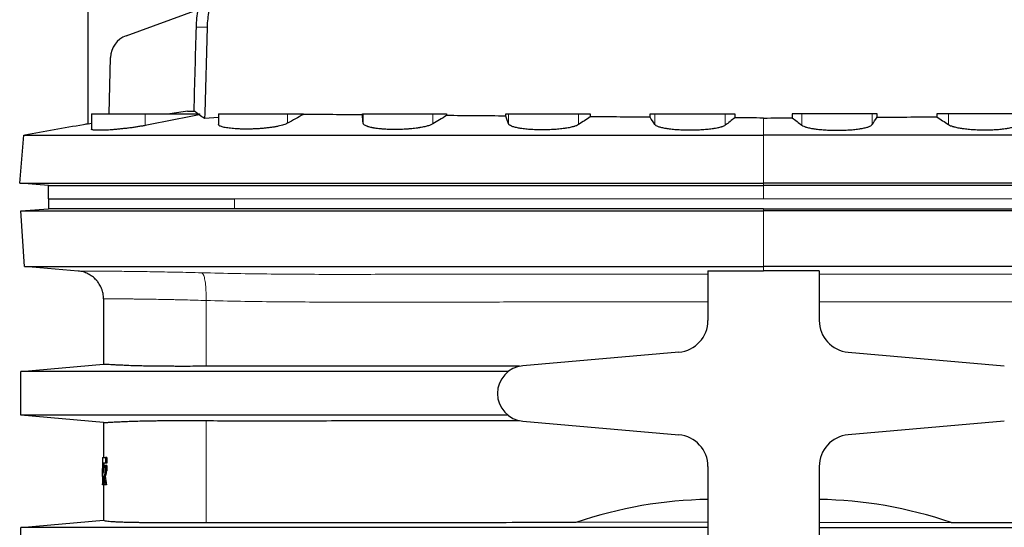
# Model space of a CAD drawing. Header units: millimetres. Extents: x 476 to 4188, y 453 to 4919.
# Tile 4 of 9: x 476 to 1715, y 3275 to 3914. Entities that reach past the tile are written whole.
import ezdxf

# ---------------------------------------------------------------- set-up
doc = ezdxf.new("R2010")
doc.units = ezdxf.units.MM

msp = doc.modelspace()

# ---------------------------------------------------------------- linework, layer by layer
at = {"color": 7, "linetype": 'Continuous', "lineweight": 25}
for p, q in [((562, 3782.1), (562, 3972.2)), ((609.8, 3893.4), (700.5, 3926.4)), ((588.2, 3795), (590, 3866)), ((566, 3795), (566, 3775.7)), ((566, 3795), (633.5, 3795)), ((633.5, 3795), (701.8, 3795)), ((701.8, 3795), (701.7, 3793.6)), ((726, 3795), (726, 3781.7)), ((726, 3795), (812.7, 3795)), ((812.7, 3795), (832.7, 3795)), ((832.7, 3795), (832.7, 3794)), ((907.1, 3793.7), (907.1, 3795)), ((907.1, 3795), (908, 3795)), ((908, 3795), (995.5, 3795)), ((995.5, 3795), (1013, 3795)), ((1013, 3795), (1012.9, 3792.8)), ((1087.5, 3792.2), (1087.5, 3795)), ((1087.5, 3795), (1091.1, 3795)), ((1091.1, 3795), (1179.2, 3795)), ((1179.2, 3795), (1193.9, 3795)), ((1193.9, 3795), (1193.9, 3791.3)), ((1269.1, 3790.7), (1269.1, 3795)), ((1269.1, 3795), (1275.3, 3795)), ((1275.3, 3795), (1363.8, 3795)), ((1363.8, 3795), (1375.9, 3795)), ((1375.9, 3795), (1375.8, 3790)), ((1448, 3795), (1448.1, 3790)), ((1460.1, 3795), (1448, 3795)), ((1548.6, 3795), (1460.1, 3795)), ((1554.8, 3795), (1548.6, 3795)), ((1554.8, 3790.7), (1554.8, 3795)), ((1630, 3795), (1630, 3791.3)), ((1644.7, 3795), (1630, 3795)), ((1732.8, 3795), (1644.7, 3795)), ((566, 3782.8), (562, 3782.1)), ((726, 3790.3), (708.5, 3789.2)), ((475.7, 3707.6), (481, 3768)), ((481, 3768), (482.2, 3768.2)), ((512, 3705), (475.7, 3707.6)), ((512, 3688), (512, 3705)), ((512, 3688), (512, 3675.5)), ((512, 3688), (746.2, 3688)), ((746.2, 3688), (746.3, 3688)), ((477, 3673), (512, 3675.5)), ((481.8, 3603), (477, 3673)), ((549.2, 3597.1), (481.8, 3603)), ((1342, 3597.5), (1342, 3534.9)), ((1482, 3597.5), (1482, 3534.9)), ((581.2, 3562.3), (581.2, 3479.7)), ((1305.4, 3495.1), (1108.9, 3477.9)), ((1518.5, 3495.1), (1715, 3477.9)), ((477, 3470.5), (581.2, 3479.7)), ((477, 3415.5), (477, 3470.5)), ((581.2, 3406.4), (477, 3415.5)), ((1108.9, 3408.2), (1305.4, 3391)), ((1715, 3408.2), (1518.5, 3391)), ((581.2, 3406.4), (581.2, 3362.3)), ((579.9, 3362.3), (583.7, 3362.3)), ((583.7, 3362.3), (583.7, 3355.2)), ((585.3, 3362.3), (583.7, 3362.3)), ((585.3, 3362.3), (585.3, 3355.2)), ((583.7, 3355.2), (580.3, 3355.2)), ((580.5, 3352.5), (581.5, 3352.5)), ((582.3, 3352.5), (581.5, 3352.5)), ((582.3, 3352.5), (583.7, 3352.5)), ((585.3, 3355.2), (583.7, 3355.2)), ((583.7, 3352.5), (583.7, 3345.6)), ((585.3, 3352.5), (583.7, 3352.5)), ((585.3, 3352.5), (585.3, 3345.6)), ((1342, 3351.1), (1342, 3242.5)), ((1482, 3351.1), (1482, 3242.5)), ((579.7, 3338.3), (579.7, 3328)), ((583.3, 3338.9), (581.8, 3338.9)), ((583.7, 3345.6), (583.3, 3345.6)), ((585.3, 3345.6), (583.7, 3345.6)), ((579.7, 3328), (579.7, 3328)), ((579.8, 3328), (579.7, 3328)), ((580.3, 3328), (579.8, 3328)), ((581.7, 3328), (580.3, 3328)), ((581.2, 3328), (581.2, 3283.7)), ((583.3, 3328), (581.7, 3328)), ((584.9, 3328), (583.3, 3328)), ((477, 3274.5), (581.2, 3283.7)), ((477, 3219.5), (477, 3274.5)), ((1342, 3281.1), (1175.9, 3280.5)), ((1482, 3281.1), (1648, 3280.5))]:
    msp.add_line(p, q, dxfattribs=at)
at = {"color": 8, "linetype": 'Continuous', "lineweight": 18}
for p, q in [((633.5, 3795), (633.5, 3780.3)), ((812.7, 3795), (812.7, 3783.2)), ((908, 3795), (908, 3783.2)), ((995.5, 3795), (995.5, 3782.3)), ((1091.1, 3795), (1091.1, 3782.3)), ((1179.2, 3795), (1179.2, 3781.5)), ((1275.3, 3795), (1275.3, 3781.4)), ((1363.8, 3795), (1363.8, 3780.7)), ((1460.1, 3795), (1460.1, 3780.7)), ((1548.6, 3795), (1548.6, 3781.4)), ((1644.7, 3795), (1644.7, 3781.5)), ((1412, 3789.7), (1412, 3768)), ((1412, 3768), (1412, 3707.6)), ((1412, 3707.6), (1412, 3705)), ((1412, 3705), (1412, 3688)), ((746.2, 3675.5), (746.2, 3688)), ((746.3, 3688), (746.3, 3688)), ((746.3, 3688), (1412, 3688)), ((1412, 3688), (2077.6, 3688)), ((1412, 3673), (1412, 3675.5)), ((1412, 3603), (1412, 3673)), ((1412, 3597.4), (1412, 3603)), ((710.3, 3477.2), (710.3, 3560)), ((710.3, 3280.1), (710.3, 3408.8))]:
    msp.add_line(p, q, dxfattribs=at)
at = {"color": 7, "linetype": 'Continuous', "lineweight": 25, "flags": 128}
msp.add_lwpolyline([(711.6, 3904.3), (708.7, 3795.7), (708.5, 3789.2)], dxfattribs=at)
at = {"color": 8, "linetype": 'Continuous', "lineweight": 18, "flags": 128}
msp.add_lwpolyline([(710.3, 3560), (710.3, 3562.6), (710.3, 3565.2), (710.3, 3567.8), (710.2, 3570.3), (710.1, 3572.8), (710, 3575.2), (709.8, 3577.5), (709.6, 3579.7), (709.4, 3581.8), (709.1, 3583.8), (708.8, 3585.7), (708.4, 3587.4), (708.1, 3588.9), (707.7, 3590.3), (707.3, 3591.5), (706.8, 3592.6), (706.4, 3593.5), (705.9, 3594.1), (705.4, 3594.6), (704.9, 3594.9)], dxfattribs=at)
at = {"color": 7, "linetype": 'Continuous', "lineweight": 25}
for centre, radius, start, end in [((620, 3865.2), 30, 110, 178.5), ((1302, 3534.9), 40, 275, 0), ((1522, 3534.9), 40, 180, 265), ((1112, 3443), 35, 95, 265), ((1302, 3351.1), 40, 0, 85), ((1522, 3351.1), 40, 95, 180)]:
    msp.add_arc(centre, radius, start, end, dxfattribs=at)
for centre, major_axis, ratio, start_param, end_param in [((741.2, 3338.3), (0, 396.8), 0.407143, 1.51028, 1.570796), ((741.2, 3319.2), (0, 396.8), 0.407143, 1.480004, 1.548599), ((741.2, 3312), (0, 396.8), 0.407143, 1.468533, 1.530259), ((741.2, 3293.1), (0, 396.8), 0.407143, 1.420604, 1.443272), ((741.2, 3319.2), (0, 393.1), 0.407143, 1.479151, 1.486155), ((741.2, 3293.1), (0, 396.8), 0.407143, 1.458286, 1.482613), ((741.2, 3361.7), (0, 214.4), 0.753554, 1.683307, 1.728522), ((741.2, 3373.5), (0, 214.4), 0.753554, 1.733044, 1.78463), ((741.2, 3373.5), (0, 212.4), 0.753554, 1.734578, 1.786666), ((1412, -22526.8), (-65.3, 25836.4), 0.140496, 0.001303, 0.047097), ((1412, -22526.8), (65.3, 25836.4), 0.140496, 6.236088, 6.281883)]:
    msp.add_ellipse(centre, major_axis=major_axis, ratio=ratio, start_param=start_param, end_param=end_param, dxfattribs=at)
for points, knots in [([(719.2, 3945), (718.1, 3941.7), (717, 3938.4), (715.2, 3931.7), (714.5, 3928.4), (712.5, 3918.1), (711.8, 3911.2), (711.6, 3904.3)], [0, 0, 0, 0, 0.25, 0.25, 0.5, 0.5, 1, 1, 1, 1]), ([(698.1, 3904.3), (698.2, 3908), (698.4, 3911.7), (699.2, 3919.1), (699.8, 3922.8), (700.5, 3926.4)], [0, 0, 0, 0, 0.5, 0.5, 1, 1, 1, 1]), ([(687, 3798.2), (688, 3798.2), (689.1, 3798.2), (692.2, 3798.2), (694.2, 3798.2), (696.3, 3798.2)], [0.13035598, 0.13035598, 0.13035598, 0.13035598, 0.13619866, 0.13619866, 0.14709113, 0.14709113, 0.14709113, 0.14709113]), ([(832.7, 3794), (829.3, 3792.3), (826, 3790.5), (819.3, 3786.8), (816, 3785), (812.7, 3783.2)], [0, 0, 0, 0, 0.5, 0.5, 1, 1, 1, 1]), ([(907.1, 3793.7), (894.7, 3793.8), (882.2, 3793.9), (866.7, 3794), (863.6, 3794.1), (857.4, 3794.1), (854.3, 3794.1), (845.1, 3794.1), (838.9, 3794.1), (832.7, 3794)], [0, 0, 0, 0, 0.5, 0.5, 0.625, 0.625, 0.75, 0.75, 1, 1, 1, 1]), ([(1087.5, 3792.2), (1075.1, 3792.3), (1062.7, 3792.4), (1037.8, 3792.6), (1025.3, 3792.7), (1012.9, 3792.8)], [0, 0, 0, 0, 0.5, 0.5, 1, 1, 1, 1]), ([(561.9, 3782.3), (560, 3782), (545.7, 3779.5), (519.1, 3774.8), (494.5, 3770.4), (482.2, 3768.2)], [0, 0, 0, 0, 0.073981, 0.536669, 1, 1, 1, 1]), ([(633.5, 3780.3), (632, 3780), (629, 3779.5), (624.2, 3778.7), (619.2, 3777.9), (614.1, 3777.2), (609, 3776.6), (603.9, 3776.1), (598.9, 3775.6), (594.1, 3775.1), (589.5, 3774.8), (585.2, 3774.5), (581.2, 3774.4), (577.6, 3774.3), (574.4, 3774.3), (571.7, 3774.3), (569.5, 3774.5), (567.8, 3774.7), (566.6, 3775), (566, 3775.4), (566, 3775.6), (566, 3775.7)], [0, 0, 0, 0, 0.054372, 0.108915, 0.163285, 0.21768, 0.27225, 0.326642, 0.380565, 0.434663, 0.488583, 0.541913, 0.595416, 0.648745, 0.701694, 0.754813, 0.807762, 0.860618, 0.913643, 0.966501, 1, 1, 1, 1]), ([(812.7, 3783.2), (812, 3782.9), (810.6, 3782.2), (807.9, 3781.2), (804.7, 3780.2), (801.1, 3779.4), (797.1, 3778.6), (792.7, 3777.9), (788.1, 3777.3), (783.2, 3776.8), (778.3, 3776.4), (773.2, 3776.1), (768.2, 3775.9), (763.2, 3775.8), (758.3, 3775.8), (753.6, 3775.9), (749.1, 3776.1), (744.9, 3776.4), (741, 3776.8), (737.4, 3777.2), (734.3, 3777.7), (731.6, 3778.3), (729.4, 3779), (727.7, 3779.7), (726.6, 3780.4), (726, 3781.1), (726, 3781.6), (726, 3781.7)], [0, 0, 0, 0, 0.041599, 0.083328, 0.124925, 0.166552, 0.208314, 0.249937, 0.290972, 0.332142, 0.373173, 0.413408, 0.453774, 0.494008, 0.533872, 0.573864, 0.613729, 0.653638, 0.693674, 0.733586, 0.773808, 0.814158, 0.854383, 0.895074, 0.935893, 0.976586, 1, 1, 1, 1]), ([(995.5, 3782.3), (994.7, 3781.8), (993.6, 3781.3), (991.7, 3780.6), (991, 3780.3), (989.6, 3779.9), (988.8, 3779.6), (986.4, 3779), (984.6, 3778.6), (981.6, 3778), (980.6, 3777.8), (979, 3777.6), (978.5, 3777.5), (977.4, 3777.3), (976.8, 3777.2), (974, 3776.8), (971.7, 3776.5), (968, 3776.2), (966.8, 3776.1), (964.9, 3775.9), (964.2, 3775.9), (962.9, 3775.8), (962.3, 3775.7), (959, 3775.5), (956.4, 3775.4), (952.5, 3775.3), (951.2, 3775.3), (949.2, 3775.3), (948.5, 3775.3), (947.2, 3775.3), (946.5, 3775.3), (943.3, 3775.3), (940.7, 3775.4), (937, 3775.5), (935.8, 3775.6), (934, 3775.7), (933.4, 3775.8), (932.2, 3775.9), (931.6, 3775.9), (928.7, 3776.2), (926.5, 3776.4), (923.5, 3776.8), (922.5, 3777), (921.1, 3777.2), (920.6, 3777.3), (919.7, 3777.5), (919.3, 3777.6), (917.2, 3778), (915.6, 3778.4), (914, 3778.9), (913.6, 3779), (913, 3779.2), (912.7, 3779.4), (911.9, 3779.7), (911.4, 3779.9), (910, 3780.6), (909.3, 3781.1), (908.7, 3781.7), (908.5, 3781.9), (908.3, 3782.1), (908.3, 3782.3), (908.1, 3782.6), (908, 3782.9), (908, 3783.2)], [0, 0, 0, 0, 0.0625, 0.0625, 0.09375, 0.09375, 0.125, 0.125, 0.1875, 0.1875, 0.21875, 0.21875, 0.234375, 0.234375, 0.25, 0.25, 0.3125, 0.3125, 0.34375, 0.34375, 0.359375, 0.359375, 0.375, 0.375, 0.4375, 0.4375, 0.46875, 0.46875, 0.484375, 0.484375, 0.5, 0.5, 0.5625, 0.5625, 0.59375, 0.59375, 0.609375, 0.609375, 0.625, 0.625, 0.6875, 0.6875, 0.71875, 0.71875, 0.734375, 0.734375, 0.75, 0.75, 0.8125, 0.8125, 0.828125, 0.828125, 0.84375, 0.84375, 0.875, 0.875, 0.9375, 0.9375, 0.953125, 0.953125, 0.96875, 0.96875, 1, 1, 1, 1]), ([(1179.2, 3781.5), (1178.5, 3781), (1177.6, 3780.5), (1175.9, 3779.9), (1175.2, 3779.6), (1174.2, 3779.3), (1173.9, 3779.2), (1173.2, 3779), (1172.8, 3778.9), (1170.9, 3778.4), (1169.2, 3778), (1166.4, 3777.4), (1165.4, 3777.3), (1163.9, 3777), (1163.4, 3776.9), (1162.3, 3776.8), (1161.8, 3776.7), (1159.1, 3776.3), (1156.8, 3776), (1153.2, 3775.7), (1152, 3775.6), (1150.1, 3775.4), (1149.5, 3775.4), (1148.2, 3775.3), (1147.6, 3775.3), (1144.4, 3775.1), (1141.8, 3775), (1137.8, 3774.9), (1136.5, 3774.8), (1133.9, 3774.8), (1132.5, 3774.8), (1128.6, 3774.9), (1126, 3774.9), (1122.2, 3775.1), (1121, 3775.1), (1119.1, 3775.2), (1118.5, 3775.3), (1117.3, 3775.4), (1116.7, 3775.4), (1113.7, 3775.7), (1111.5, 3775.9), (1108.3, 3776.3), (1107.3, 3776.4), (1105.8, 3776.7), (1105.3, 3776.7), (1104.4, 3776.9), (1103.9, 3777), (1101.7, 3777.4), (1100, 3777.8), (1097.8, 3778.4), (1097.2, 3778.6), (1095.9, 3779), (1095.3, 3779.2), (1093.7, 3779.9), (1092.9, 3780.4), (1092.1, 3781), (1092, 3781.1), (1091.7, 3781.3), (1091.6, 3781.5), (1091.3, 3781.8), (1091.2, 3782.1), (1091.1, 3782.3)], [0, 0, 0, 0, 0.0625, 0.0625, 0.09375, 0.09375, 0.109375, 0.109375, 0.125, 0.125, 0.1875, 0.1875, 0.21875, 0.21875, 0.234375, 0.234375, 0.25, 0.25, 0.3125, 0.3125, 0.34375, 0.34375, 0.359375, 0.359375, 0.375, 0.375, 0.4375, 0.4375, 0.46875, 0.46875, 0.5, 0.5, 0.5625, 0.5625, 0.59375, 0.59375, 0.609375, 0.609375, 0.625, 0.625, 0.6875, 0.6875, 0.71875, 0.71875, 0.734375, 0.734375, 0.75, 0.75, 0.8125, 0.8125, 0.84375, 0.84375, 0.875, 0.875, 0.9375, 0.9375, 0.953125, 0.953125, 0.96875, 0.96875, 1, 1, 1, 1]), ([(1269.1, 3790.7), (1256.6, 3790.8), (1244, 3790.9), (1218.9, 3791.1), (1206.4, 3791.2), (1193.9, 3791.3)], [0, 0, 0, 0, 0.5, 0.5, 1, 1, 1, 1]), ([(1363.8, 3780.7), (1363.2, 3780.2), (1362.4, 3779.8), (1360.9, 3779.1), (1360.3, 3778.9), (1359.4, 3778.6), (1359.1, 3778.5), (1358.4, 3778.3), (1358.1, 3778.2), (1356.3, 3777.7), (1354.7, 3777.3), (1352.1, 3776.8), (1351.1, 3776.7), (1349.7, 3776.4), (1349.2, 3776.3), (1348.2, 3776.2), (1347.7, 3776.1), (1345, 3775.8), (1342.8, 3775.5), (1339.3, 3775.2), (1338.1, 3775.1), (1336.3, 3774.9), (1335.7, 3774.9), (1334.5, 3774.8), (1333.8, 3774.8), (1330.7, 3774.6), (1328.1, 3774.5), (1324.2, 3774.4), (1322.9, 3774.4), (1320.2, 3774.3), (1318.9, 3774.3), (1314.9, 3774.4), (1312.3, 3774.4), (1308.5, 3774.6), (1307.2, 3774.6), (1305.3, 3774.7), (1304.7, 3774.8), (1303.5, 3774.9), (1302.9, 3774.9), (1299.8, 3775.1), (1297.5, 3775.3), (1294.2, 3775.7), (1293.2, 3775.9), (1291.6, 3776.1), (1291.1, 3776.2), (1290.1, 3776.3), (1289.6, 3776.4), (1287.2, 3776.8), (1285.5, 3777.1), (1283.2, 3777.7), (1282.4, 3777.9), (1281, 3778.3), (1280.4, 3778.5), (1278.6, 3779.1), (1277.7, 3779.6), (1276.7, 3780.1), (1276.5, 3780.3), (1276.2, 3780.5), (1276.1, 3780.6), (1275.7, 3781), (1275.4, 3781.2), (1275.3, 3781.4)], [0, 0, 0, 0, 0.0625, 0.0625, 0.09375, 0.09375, 0.109375, 0.109375, 0.125, 0.125, 0.1875, 0.1875, 0.21875, 0.21875, 0.234375, 0.234375, 0.25, 0.25, 0.3125, 0.3125, 0.34375, 0.34375, 0.359375, 0.359375, 0.375, 0.375, 0.4375, 0.4375, 0.46875, 0.46875, 0.5, 0.5, 0.5625, 0.5625, 0.59375, 0.59375, 0.609375, 0.609375, 0.625, 0.625, 0.6875, 0.6875, 0.71875, 0.71875, 0.734375, 0.734375, 0.75, 0.75, 0.8125, 0.8125, 0.84375, 0.84375, 0.875, 0.875, 0.9375, 0.9375, 0.953125, 0.953125, 0.96875, 0.96875, 1, 1, 1, 1]), ([(1460.1, 3780.7), (1460.7, 3780.2), (1461.5, 3779.8), (1463, 3779.1), (1463.6, 3778.9), (1464.5, 3778.6), (1464.8, 3778.5), (1465.5, 3778.3), (1465.8, 3778.2), (1467.6, 3777.7), (1469.2, 3777.3), (1471.8, 3776.8), (1472.8, 3776.7), (1474.2, 3776.4), (1474.7, 3776.3), (1475.7, 3776.2), (1476.2, 3776.1), (1478.9, 3775.8), (1481.1, 3775.5), (1484.6, 3775.2), (1485.8, 3775.1), (1487.6, 3774.9), (1488.2, 3774.9), (1489.5, 3774.8), (1490.1, 3774.8), (1493.2, 3774.6), (1495.8, 3774.5), (1499.7, 3774.4), (1501, 3774.4), (1503.7, 3774.3), (1505, 3774.3), (1509, 3774.4), (1511.6, 3774.4), (1515.4, 3774.6), (1516.7, 3774.6), (1518.6, 3774.7), (1519.2, 3774.8), (1520.4, 3774.9), (1521, 3774.9), (1524.1, 3775.1), (1526.4, 3775.3), (1529.7, 3775.7), (1530.7, 3775.9), (1532.3, 3776.1), (1532.8, 3776.2), (1533.8, 3776.3), (1534.3, 3776.4), (1536.7, 3776.8), (1538.4, 3777.1), (1540.7, 3777.7), (1541.5, 3777.9), (1542.9, 3778.3), (1543.5, 3778.5), (1545.3, 3779.1), (1546.2, 3779.6), (1547.2, 3780.1), (1547.4, 3780.3), (1547.7, 3780.5), (1547.8, 3780.6), (1548.2, 3781), (1548.5, 3781.2), (1548.6, 3781.4)], [0, 0, 0, 0, 0.0625, 0.0625, 0.09375, 0.09375, 0.109375, 0.109375, 0.125, 0.125, 0.1875, 0.1875, 0.21875, 0.21875, 0.234375, 0.234375, 0.25, 0.25, 0.3125, 0.3125, 0.34375, 0.34375, 0.359375, 0.359375, 0.375, 0.375, 0.4375, 0.4375, 0.46875, 0.46875, 0.5, 0.5, 0.5625, 0.5625, 0.59375, 0.59375, 0.609375, 0.609375, 0.625, 0.625, 0.6875, 0.6875, 0.71875, 0.71875, 0.734375, 0.734375, 0.75, 0.75, 0.8125, 0.8125, 0.84375, 0.84375, 0.875, 0.875, 0.9375, 0.9375, 0.953125, 0.953125, 0.96875, 0.96875, 1, 1, 1, 1]), ([(1554.8, 3790.7), (1567.3, 3790.8), (1579.9, 3790.9), (1605, 3791.1), (1617.5, 3791.2), (1630, 3791.3)], [0, 0, 0, 0, 0.5, 0.5, 1, 1, 1, 1]), ([(1644.7, 3781.5), (1645.4, 3781), (1646.3, 3780.5), (1648, 3779.9), (1648.7, 3779.6), (1649.7, 3779.3), (1650, 3779.2), (1650.7, 3779), (1651.1, 3778.9), (1653, 3778.4), (1654.7, 3778), (1657.5, 3777.4), (1658.5, 3777.3), (1660, 3777), (1660.5, 3776.9), (1661.6, 3776.8), (1662.1, 3776.7), (1664.9, 3776.3), (1667.1, 3776), (1670.7, 3775.7), (1671.9, 3775.6), (1673.8, 3775.4), (1674.4, 3775.4), (1675.7, 3775.3), (1676.3, 3775.3), (1679.5, 3775.1), (1682.1, 3775), (1686.1, 3774.9), (1687.4, 3774.8), (1690, 3774.8), (1691.4, 3774.8), (1695.3, 3774.9), (1697.9, 3774.9), (1701.7, 3775.1), (1702.9, 3775.1), (1704.8, 3775.2), (1705.4, 3775.3), (1706.6, 3775.4), (1707.2, 3775.4), (1710.2, 3775.7), (1712.4, 3775.9), (1715.6, 3776.3), (1716.6, 3776.4), (1718.1, 3776.7), (1718.6, 3776.7), (1719.5, 3776.9), (1720, 3777), (1722.3, 3777.4), (1723.9, 3777.8), (1726.1, 3778.4), (1726.7, 3778.6), (1728, 3779), (1728.6, 3779.2), (1730.2, 3779.9), (1731, 3780.4), (1731.8, 3781), (1731.9, 3781.1), (1732.2, 3781.3), (1732.3, 3781.5), (1732.6, 3781.8), (1732.8, 3782.1), (1732.8, 3782.3)], [0, 0, 0, 0, 0.0625, 0.0625, 0.09375, 0.09375, 0.109375, 0.109375, 0.125, 0.125, 0.1875, 0.1875, 0.21875, 0.21875, 0.234375, 0.234375, 0.25, 0.25, 0.3125, 0.3125, 0.34375, 0.34375, 0.359375, 0.359375, 0.375, 0.375, 0.4375, 0.4375, 0.46875, 0.46875, 0.5, 0.5, 0.5625, 0.5625, 0.59375, 0.59375, 0.609375, 0.609375, 0.625, 0.625, 0.6875, 0.6875, 0.71875, 0.71875, 0.734375, 0.734375, 0.75, 0.75, 0.8125, 0.8125, 0.84375, 0.84375, 0.875, 0.875, 0.9375, 0.9375, 0.953125, 0.953125, 0.96875, 0.96875, 1, 1, 1, 1]), ([(481, 3768), (481, 3768), (486.6, 3768), (503.8, 3768), (525, 3768), (547.6, 3768), (581.5, 3768), (617.8, 3768), (656.8, 3768), (693.9, 3768), (724.4, 3768), (733.9, 3768), (743.5, 3768), (965, 3768), (1188.2, 3768), (1412, 3768)], [0, 0, 0, 0, 0.062391, 0.136199, 0.136199, 0.187173, 0.249564, 0.266993, 0.311955, 0.374345, 0.374345, 0.396844, 0.400489, 0.400489, 1, 1, 1, 1]), ([(2342.9, 3768), (2342.9, 3768), (2337.3, 3768), (2320.1, 3768), (2298.9, 3768), (2276.3, 3768), (2242.4, 3768), (2206.1, 3768), (2167.1, 3768), (2130, 3768), (2099.6, 3768), (2090, 3768), (2080.4, 3768), (1858.9, 3768), (1635.7, 3768), (1412, 3768)], [0, 0, 0, 0, 0.062391, 0.136199, 0.136199, 0.187173, 0.249564, 0.266993, 0.311955, 0.374345, 0.374345, 0.396844, 0.400489, 0.400489, 1, 1, 1, 1]), ([(475.7, 3707.6), (475.7, 3707.6), (481.3, 3707.6), (498.5, 3707.6), (519.6, 3707.6), (542.2, 3707.6), (576.1, 3707.6), (612.5, 3707.6), (651.6, 3707.6), (688.8, 3707.6), (719.3, 3707.6), (728.8, 3707.6), (738.5, 3707.6), (961.6, 3707.6), (1186.6, 3707.6), (1412, 3707.6)], [0, 0, 0, 0, 0.062391, 0.136199, 0.136199, 0.187173, 0.249564, 0.266993, 0.311955, 0.374345, 0.374345, 0.396844, 0.400489, 0.400489, 1, 1, 1, 1]), ([(2348.2, 3707.6), (2348.2, 3707.6), (2342.6, 3707.6), (2325.4, 3707.6), (2304.3, 3707.6), (2281.7, 3707.6), (2247.8, 3707.6), (2211.5, 3707.6), (2172.3, 3707.6), (2135.1, 3707.6), (2104.6, 3707.6), (2095.1, 3707.6), (2085.4, 3707.6), (1862.3, 3707.6), (1637.3, 3707.6), (1412, 3707.6)], [0, 0, 0, 0, 0.062391, 0.136199, 0.136199, 0.187173, 0.249564, 0.266993, 0.311955, 0.374345, 0.374345, 0.396844, 0.400489, 0.400489, 1, 1, 1, 1]), ([(512, 3705), (512, 3705), (517.7, 3705), (535, 3705), (556.4, 3705), (579.2, 3705), (613.2, 3705), (649.2, 3705), (687.9, 3705), (724.4, 3705), (754.2, 3705), (763.4, 3705), (772.6, 3705), (984.6, 3705), (1198.1, 3705), (1412, 3705)], [0, 0, 0, 0, 0.062391, 0.136199, 0.136199, 0.187173, 0.249564, 0.266993, 0.311955, 0.374345, 0.374345, 0.396844, 0.400489, 0.400489, 1, 1, 1, 1]), ([(2312, 3705), (2311.9, 3705), (2306.2, 3705), (2288.9, 3705), (2267.5, 3705), (2244.7, 3705), (2210.7, 3705), (2174.7, 3705), (2136, 3705), (2099.5, 3705), (2069.7, 3705), (2060.5, 3705), (2051.3, 3705), (1839.3, 3705), (1625.9, 3705), (1412, 3705)], [0, 0, 0, 0, 0.062391, 0.136199, 0.136199, 0.187173, 0.249564, 0.266993, 0.311955, 0.374345, 0.374345, 0.396844, 0.400489, 0.400489, 1, 1, 1, 1]), ([(477, 3673), (477, 3673), (482.7, 3673), (500.5, 3673), (524.3, 3673), (547.3, 3673), (580.9, 3673), (613.5, 3673), (652.6, 3673), (689.9, 3673), (720.7, 3673), (729.9, 3673), (739.2, 3673), (961.7, 3673), (1186.6, 3673), (1412, 3673)], [0, 0, 0, 0, 0.062378, 0.139379, 0.139379, 0.199771, 0.249512, 0.266361, 0.31189, 0.374268, 0.374268, 0.39756, 0.399541, 0.399541, 1, 1, 1, 1]), ([(746.2, 3675.5), (738, 3675.5), (729.9, 3675.5), (714, 3675.5), (706.2, 3675.5), (690.7, 3675.5), (683.1, 3675.5), (671.9, 3675.5), (668.2, 3675.5), (662.7, 3675.5), (660.8, 3675.5), (657.2, 3675.5), (655.4, 3675.5), (646.4, 3675.5), (639.5, 3675.5), (626, 3675.5), (619.5, 3675.5), (606.9, 3675.5), (600.8, 3675.5), (593.5, 3675.5), (592.1, 3675.5), (589.2, 3675.5), (587.8, 3675.5), (583.6, 3675.5), (580.8, 3675.5), (572.9, 3675.5), (567.9, 3675.5), (558.5, 3675.5), (554.1, 3675.5), (545.9, 3675.5), (542, 3675.5), (537.7, 3675.5), (536.8, 3675.5), (535.1, 3675.5), (534.3, 3675.5), (531.9, 3675.5), (530.4, 3675.5), (526.2, 3675.5), (523.8, 3675.5), (519.5, 3675.5), (517.7, 3675.5), (514.9, 3675.5), (513.8, 3675.5), (512.9, 3675.5), (512.7, 3675.5), (512.4, 3675.5), (512.3, 3675.5), (512, 3675.5), (512, 3675.5), (512, 3675.5)], [0, 0, 0, 0, 0.0625, 0.0625, 0.125, 0.125, 0.1875, 0.1875, 0.21875, 0.21875, 0.234375, 0.234375, 0.25, 0.25, 0.3125, 0.3125, 0.375, 0.375, 0.4375, 0.4375, 0.453125, 0.453125, 0.46875, 0.46875, 0.5, 0.5, 0.5625, 0.5625, 0.625, 0.625, 0.6875, 0.6875, 0.703125, 0.703125, 0.71875, 0.71875, 0.75, 0.75, 0.8125, 0.8125, 0.875, 0.875, 0.9375, 0.9375, 0.953125, 0.953125, 0.96875, 0.96875, 1, 1, 1, 1]), ([(1412, 3675.5), (1384.1, 3675.5), (1356.2, 3675.5), (1300.4, 3675.5), (1272.5, 3675.5), (1188.9, 3675.5), (1133.3, 3675.5), (1050, 3675.5), (1022.3, 3675.5), (980.7, 3675.5), (966.8, 3675.5), (939.2, 3675.5), (925.3, 3675.5), (856.2, 3675.5), (801.1, 3675.5), (746.2, 3675.5)], [0, 0, 0, 0, 0.125, 0.125, 0.25, 0.25, 0.5, 0.5, 0.625, 0.625, 0.6875, 0.6875, 0.75, 0.75, 1, 1, 1, 1]), ([(1412, 3675.5), (1439.9, 3675.5), (1467.8, 3675.5), (1523.5, 3675.5), (1551.4, 3675.5), (1635, 3675.5), (1690.6, 3675.5), (1773.9, 3675.5), (1801.6, 3675.5), (1843.2, 3675.5), (1857.1, 3675.5), (1884.8, 3675.5), (1898.6, 3675.5), (1967.7, 3675.5), (2022.8, 3675.5), (2077.7, 3675.5)], [0, 0, 0, 0, 0.125, 0.125, 0.25, 0.25, 0.5, 0.5, 0.625, 0.625, 0.6875, 0.6875, 0.75, 0.75, 1, 1, 1, 1]), ([(2347, 3673), (2347, 3673), (2341.2, 3673), (2323.4, 3673), (2299.6, 3673), (2276.6, 3673), (2243, 3673), (2210.4, 3673), (2171.3, 3673), (2134, 3673), (2103.2, 3673), (2094, 3673), (2084.7, 3673), (1862.2, 3673), (1637.3, 3673), (1412, 3673)], [0, 0, 0, 0, 0.062378, 0.139379, 0.139379, 0.199771, 0.249512, 0.266361, 0.31189, 0.374268, 0.374268, 0.39756, 0.399541, 0.399541, 1, 1, 1, 1]), ([(481.8, 3603), (482, 3603), (488, 3603), (506, 3603), (529.9, 3603), (552.9, 3603), (586.4, 3603), (619, 3603), (657.9, 3603), (695.1, 3603), (725.8, 3603), (734.9, 3603), (744.2, 3603), (965.1, 3603), (1188.3, 3603), (1412, 3603)], [0, 0, 0, 0, 0.062378, 0.139379, 0.139379, 0.199771, 0.249512, 0.266361, 0.31189, 0.374268, 0.374268, 0.39756, 0.399541, 0.399541, 1, 1, 1, 1]), ([(581.2, 3562.3), (581.2, 3564.5), (581, 3566.6), (580.4, 3569.8), (580.1, 3570.8), (579.7, 3572.4), (579.5, 3572.9), (579.2, 3573.9), (579, 3574.5), (578, 3577), (577, 3578.9), (575.3, 3581.7), (574.7, 3582.5), (573.7, 3583.8), (573.4, 3584.3), (572.7, 3585.1), (572.3, 3585.5), (570.5, 3587.5), (568.9, 3589), (566.3, 3590.9), (565.4, 3591.5), (563.6, 3592.7), (562.6, 3593.2), (559.7, 3594.6), (557.7, 3595.4), (554.6, 3596.3), (553.5, 3596.5), (551.4, 3596.9), (550.3, 3597), (549.2, 3597.1)], [0, 0, 0, 0, 0.125, 0.125, 0.1875, 0.1875, 0.21875, 0.21875, 0.25, 0.25, 0.375, 0.375, 0.4375, 0.4375, 0.46875, 0.46875, 0.5, 0.5, 0.625, 0.625, 0.6875, 0.6875, 0.75, 0.75, 0.875, 0.875, 0.9375, 0.9375, 1, 1, 1, 1]), ([(2342.1, 3603), (2341.9, 3603), (2335.9, 3603), (2317.9, 3603), (2294, 3603), (2271, 3603), (2237.5, 3603), (2204.9, 3603), (2166, 3603), (2128.8, 3603), (2098.1, 3603), (2089, 3603), (2079.7, 3603), (1858.8, 3603), (1635.6, 3603), (1412, 3603)], [0, 0, 0, 0, 0.062378, 0.139379, 0.139379, 0.199771, 0.249512, 0.266361, 0.31189, 0.374268, 0.374268, 0.39756, 0.399541, 0.399541, 1, 1, 1, 1]), ([(1090.3, 3470.5), (945.1, 3470.5), (800.8, 3470.5), (640.9, 3470.5), (607.9, 3470.5), (563.8, 3470.5), (529.5, 3470.5), (512.5, 3470.5), (495.5, 3470.5), (481.5, 3470.5), (477, 3470.5), (477, 3470.5)], [0.30028, 0.30028, 0.30028, 0.30028, 0.7080419, 0.7080419, 0.7567016, 0.8053613, 0.8540209, 0.8903128, 0.8903128, 0.9513403, 1, 1, 1, 1]), ([(710.3, 3477.2), (705.7, 3477.2), (701.3, 3477.2), (692.4, 3477.2), (688.1, 3477.1), (679.6, 3477.1), (675.4, 3477.1), (669.2, 3477.2), (667.1, 3477.2), (664.1, 3477.2), (663.1, 3477.2), (661.1, 3477.2), (660.1, 3477.2), (655.1, 3477.2), (651.3, 3477.3), (643.8, 3477.4), (640.2, 3477.4), (633.3, 3477.5), (630, 3477.6), (625.2, 3477.7), (623.6, 3477.7), (621.3, 3477.8), (620.5, 3477.8), (619, 3477.9), (618.3, 3477.9), (614.6, 3478), (611.8, 3478.1), (608, 3478.3), (606.7, 3478.4), (604.3, 3478.5), (603.1, 3478.6), (599.7, 3478.7), (597.6, 3478.8), (594.8, 3479), (593.9, 3479), (592.1, 3479.1), (591.3, 3479.1), (588.9, 3479.3), (587.6, 3479.3), (585.3, 3479.4), (584.3, 3479.5), (582.7, 3479.6), (582.1, 3479.6), (581.4, 3479.6), (581.2, 3479.6), (581.2, 3479.7)], [0, 0, 0, 0, 0.0625, 0.0625, 0.125, 0.125, 0.1875, 0.1875, 0.21875, 0.21875, 0.234375, 0.234375, 0.25, 0.25, 0.3125, 0.3125, 0.375, 0.375, 0.4375, 0.4375, 0.46875, 0.46875, 0.484375, 0.484375, 0.5, 0.5, 0.5625, 0.5625, 0.59375, 0.59375, 0.625, 0.625, 0.6875, 0.6875, 0.71875, 0.71875, 0.75, 0.75, 0.8125, 0.8125, 0.875, 0.875, 0.9375, 0.9375, 1, 1, 1, 1]), ([(1104.7, 3477.2), (1095.2, 3477.2), (1073.4, 3477.2), (1039.5, 3477.3), (1002.8, 3477.3), (966.1, 3477.3), (929.5, 3477.3), (892.8, 3477.3), (856.2, 3477.3), (819.6, 3477.3), (783.1, 3477.4), (746.7, 3477.4), (722.4, 3477.3), (710.3, 3477.2)], [0, 0, 0, 0, 0.071876, 0.164428, 0.257066, 0.349706, 0.442344, 0.535242, 0.628143, 0.721041, 0.814027, 0.907015, 1, 1, 1, 1]), ([(1090.3, 3415.5), (945.1, 3415.5), (800.8, 3415.5), (640.9, 3415.5), (607.9, 3415.5), (563.8, 3415.5), (529.5, 3415.5), (512.5, 3415.5), (495.5, 3415.5), (481.5, 3415.5), (477, 3415.5), (477, 3415.5)], [0.30028, 0.30028, 0.30028, 0.30028, 0.7080419, 0.7080419, 0.7567016, 0.8053613, 0.8540209, 0.8903128, 0.8903128, 0.9513403, 1, 1, 1, 1]), ([(581.2, 3406.4), (581.2, 3406.4), (581.4, 3406.4), (582.1, 3406.5), (582.7, 3406.5), (584.3, 3406.6), (585.3, 3406.6), (587, 3406.7), (587.7, 3406.8), (588.7, 3406.8), (589, 3406.8), (589.8, 3406.9), (590.2, 3406.9), (592.1, 3407), (593.9, 3407.1), (597.7, 3407.2), (599.8, 3407.3), (603.1, 3407.5), (604.3, 3407.6), (606.7, 3407.7), (608, 3407.8), (610.6, 3407.9), (611.9, 3407.9), (614, 3408), (614.7, 3408.1), (616.2, 3408.1), (616.9, 3408.1), (620.6, 3408.2), (623.6, 3408.3), (630, 3408.5), (633.4, 3408.5), (640.3, 3408.7), (643.9, 3408.7), (649.5, 3408.8), (651.4, 3408.8), (655.2, 3408.8), (657.2, 3408.8), (663.2, 3408.9), (667.2, 3408.9), (675.4, 3408.9), (679.6, 3408.9), (688.1, 3408.9), (692.5, 3408.9), (701.3, 3408.9), (705.7, 3408.9), (710.3, 3408.8)], [0, 0, 0, 0, 0.0625, 0.0625, 0.125, 0.125, 0.1875, 0.1875, 0.21875, 0.21875, 0.234375, 0.234375, 0.25, 0.25, 0.3125, 0.3125, 0.375, 0.375, 0.40625, 0.40625, 0.4375, 0.4375, 0.46875, 0.46875, 0.484375, 0.484375, 0.5, 0.5, 0.5625, 0.5625, 0.625, 0.625, 0.6875, 0.6875, 0.71875, 0.71875, 0.75, 0.75, 0.8125, 0.8125, 0.875, 0.875, 0.9375, 0.9375, 1, 1, 1, 1]), ([(710.3, 3408.8), (722.9, 3408.8), (748.1, 3408.6), (786, 3408.6), (823.9, 3408.7), (866.2, 3408.8), (912.9, 3408.8), (963.9, 3408.8), (1013.6, 3408.8), (1060.6, 3408.8), (1090.6, 3408.8), (1104.8, 3408.9)], [0, 0, 0, 0, 0.096599, 0.193204, 0.28981, 0.38641, 0.515444, 0.644484, 0.773518, 0.892418, 1, 1, 1, 1]), ([(581, 3343.6), (581, 3343.6), (581.1, 3343.7), (581.2, 3343.8), (581.3, 3343.9), (581.3, 3344.1), (581.4, 3344.2), (581.5, 3344.6), (581.6, 3344.8), (581.7, 3345.5), (581.8, 3345.9), (581.9, 3346.7), (582, 3347.1), (582.1, 3347.8), (582.1, 3348.1), (582.1, 3348.6), (582.2, 3348.8), (582.2, 3349.6), (582.3, 3350.2), (582.3, 3351), (582.3, 3351.3), (582.3, 3351.9), (582.3, 3352.2), (582.3, 3352.5)], [0, 0, 0, 0, 0.125, 0.125, 0.1875, 0.1875, 0.25, 0.25, 0.375, 0.375, 0.5, 0.5, 0.625, 0.625, 0.6875, 0.6875, 0.75, 0.75, 0.875, 0.875, 0.9375, 0.9375, 1, 1, 1, 1]), ([(583.3, 3345.6), (583.2, 3344.8), (583.1, 3344), (582.9, 3342.9), (582.9, 3342.5), (582.8, 3341.8), (582.7, 3341.5), (582.6, 3341), (582.5, 3340.7), (582.4, 3340.2), (582.3, 3340), (582.1, 3339.4), (581.9, 3339.1), (581.8, 3338.9)], [0, 0, 0, 0, 0.25, 0.25, 0.375, 0.375, 0.5, 0.5, 0.625, 0.625, 0.75, 0.75, 1, 1, 1, 1]), ([(584.8, 3345.6), (584.7, 3344.8), (584.6, 3344), (584.5, 3342.9), (584.4, 3342.5), (584.3, 3341.8), (584.2, 3341.5), (584.1, 3341), (584, 3340.7), (583.9, 3340.2), (583.8, 3340), (583.6, 3339.4), (583.4, 3339.1), (583.3, 3338.9)], [0, 0, 0, 0, 0.25, 0.25, 0.375, 0.375, 0.5, 0.5, 0.625, 0.625, 0.75, 0.75, 1, 1, 1, 1]), ([(1342, 3274.5), (1112.1, 3274.5), (883.1, 3274.5), (640.9, 3274.5), (607.9, 3274.5), (563.8, 3274.5), (526.4, 3274.5), (498.2, 3274.5), (481, 3274.5), (477, 3274.5), (477, 3274.5)], [0.0652338, 0.0652338, 0.0652338, 0.0652338, 0.7080419, 0.7080419, 0.7567016, 0.8053613, 0.8540209, 0.9026806, 0.9513403, 1, 1, 1, 1]), ([(710.3, 3280.1), (705.7, 3280.1), (701.3, 3280), (692.4, 3280), (688.1, 3280), (679.6, 3280), (675.4, 3280), (669.2, 3280), (667.1, 3280), (664.1, 3280.1), (663.1, 3280.1), (661.1, 3280.1), (660.1, 3280.1), (655.1, 3280.1), (651.3, 3280.1), (643.8, 3280.2), (640.2, 3280.2), (633.3, 3280.3), (630, 3280.3), (625.2, 3280.4), (623.6, 3280.4), (621.3, 3280.5), (620.5, 3280.5), (619, 3280.5), (618.3, 3280.5), (614.6, 3280.6), (611.8, 3280.7), (606.6, 3280.8), (604.2, 3280.9), (599.7, 3281.1), (597.6, 3281.2), (594.8, 3281.3), (593.8, 3281.4), (592.1, 3281.5), (591.3, 3281.5), (588.9, 3281.7), (587.6, 3281.8), (585.3, 3282.1), (584.3, 3282.2), (582.7, 3282.6), (582.1, 3282.8), (581.4, 3283.2), (581.2, 3283.4), (581.2, 3283.7)], [0, 0, 0, 0, 0.0625, 0.0625, 0.125, 0.125, 0.1875, 0.1875, 0.21875, 0.21875, 0.234375, 0.234375, 0.25, 0.25, 0.3125, 0.3125, 0.375, 0.375, 0.4375, 0.4375, 0.46875, 0.46875, 0.484375, 0.484375, 0.5, 0.5, 0.5625, 0.5625, 0.625, 0.625, 0.6875, 0.6875, 0.71875, 0.71875, 0.75, 0.75, 0.8125, 0.8125, 0.875, 0.875, 0.9375, 0.9375, 1, 1, 1, 1]), ([(1175.9, 3280.5), (1136.8, 3280.4), (1097.8, 3280.4), (1039.3, 3280.3), (1019.9, 3280.3), (981, 3280.2), (942.1, 3280.2), (903.3, 3280.2), (864.6, 3280.2), (845.2, 3280.2), (806.6, 3280.2), (787.3, 3280.1), (758.4, 3280.1), (748.7, 3280.1), (734.3, 3280.1), (729.5, 3280.2), (719.9, 3280.1), (715.1, 3280.1), (710.3, 3280.1)], [0, 0, 0, 0, 0.25, 0.25, 0.375, 0.375, 0.5, 0.625, 0.625, 0.75, 0.75, 0.875, 0.875, 0.9375, 0.9375, 0.96875, 0.96875, 1, 1, 1, 1]), ([(1482, 3274.5), (1711.8, 3274.5), (1940.8, 3274.5), (2183, 3274.5), (2216, 3274.5), (2260.1, 3274.5), (2297.5, 3274.5), (2325.7, 3274.5), (2342.9, 3274.5), (2347, 3274.5), (2347, 3274.5)], [0.0652338, 0.0652338, 0.0652338, 0.0652338, 0.7080419, 0.7080419, 0.7567016, 0.8053613, 0.8540209, 0.9026806, 0.9513403, 1, 1, 1, 1]), ([(1648, 3280.5), (1687.1, 3280.4), (1726.1, 3280.4), (1784.6, 3280.3), (1804, 3280.3), (1842.9, 3280.2), (1881.8, 3280.2), (1920.6, 3280.2), (1959.3, 3280.2), (1978.7, 3280.2), (2017.3, 3280.2), (2036.6, 3280.1), (2065.5, 3280.1), (2075.2, 3280.1), (2089.6, 3280.1), (2094.4, 3280.2), (2104, 3280.1), (2108.8, 3280.1), (2113.6, 3280.1)], [0, 0, 0, 0, 0.25, 0.25, 0.375, 0.375, 0.5, 0.625, 0.625, 0.75, 0.75, 0.875, 0.875, 0.9375, 0.9375, 0.96875, 0.96875, 1, 1, 1, 1])]:
    msp.add_open_spline(points, degree=3, knots=knots, dxfattribs=at)
for points in [[(695.2, 3798.2), (696.1, 3833.6), (697.1, 3868.9), (698.1, 3904.3)], [(701.7, 3793.6), (679, 3789.1), (656.2, 3784.7), (633.5, 3780.3)], [(687, 3798.2), (679.6, 3797.2), (672.1, 3796.1), (664.7, 3795)], [(699.9, 3795), (698.5, 3796.1), (697.4, 3797.1), (696.3, 3798.2)], [(708.5, 3789.2), (706, 3790.7), (703.7, 3792.2), (701.7, 3793.6)], [(908, 3783.2), (907.7, 3786.6), (907.4, 3790.1), (907.1, 3793.7)], [(1012.9, 3792.8), (1007.1, 3789.3), (1001.3, 3785.8), (995.5, 3782.3)], [(1091.1, 3782.3), (1089.9, 3785.6), (1088.7, 3788.9), (1087.5, 3792.2)], [(1193.9, 3791.3), (1189, 3788), (1184.1, 3784.8), (1179.2, 3781.5)], [(1275.3, 3781.4), (1273.2, 3784.5), (1271.2, 3787.6), (1269.1, 3790.7)], [(1375.8, 3790), (1371.8, 3786.9), (1367.8, 3783.8), (1363.8, 3780.7)], [(1412, 3789.7), (1399.9, 3789.8), (1387.9, 3789.9), (1375.8, 3790)], [(1412, 3789.7), (1424, 3789.8), (1436, 3789.9), (1448.1, 3790)], [(1448.1, 3790), (1452.1, 3786.9), (1456.1, 3783.8), (1460.1, 3780.7)], [(1548.6, 3781.4), (1550.7, 3784.5), (1552.7, 3787.6), (1554.8, 3790.7)], [(1630, 3791.3), (1634.9, 3788), (1639.8, 3784.8), (1644.7, 3781.5)], [(1342, 3597.5), (1365.3, 3597.4), (1388.6, 3597.4), (1412, 3597.4)], [(1482, 3597.5), (1458.6, 3597.4), (1435.3, 3597.4), (1412, 3597.4)]]:
    msp.add_open_spline(points, degree=3, dxfattribs=at)
at = {"color": 8, "linetype": 'Continuous', "lineweight": 18}
for points, knots in [([(698.1, 3904.3), (700, 3904.3), (702.6, 3904.3), (707.5, 3904.3), (709.5, 3904.3), (711.6, 3904.3)], [0.097419, 0.097419, 0.097419, 0.097419, 0.14172828, 0.14172828, 0.1668561, 0.1668561, 0.1668561, 0.1668561]), ([(549.2, 3597.1), (549.2, 3597.1), (549.3, 3597.1), (549.5, 3597.1), (549.7, 3597.1), (550.4, 3597.1), (551.1, 3597.1), (553, 3597.1), (554.2, 3597.1), (557, 3597.1), (558.6, 3597.1), (561.5, 3597.1), (562.5, 3597.1), (564.6, 3597.1), (565.7, 3597), (569.1, 3597), (571.7, 3597), (577.1, 3597), (580, 3596.9), (586.3, 3596.9), (589.6, 3596.9), (594, 3596.8), (594.9, 3596.8), (596.8, 3596.8), (597.7, 3596.8), (600.5, 3596.8), (602.3, 3596.8), (608.1, 3596.7), (612.2, 3596.7), (620.5, 3596.6), (624.8, 3596.5), (633.8, 3596.4), (638.4, 3596.3), (644.4, 3596.2), (645.6, 3596.2), (648, 3596.2), (649.3, 3596.1), (652.9, 3596.1), (655.4, 3596), (662.9, 3595.9), (667.9, 3595.8), (678.2, 3595.6), (683.4, 3595.4), (694, 3595.2), (699.4, 3595.1), (704.9, 3594.9)], [0, 0, 0, 0, 0.03125, 0.03125, 0.0625, 0.0625, 0.125, 0.125, 0.1875, 0.1875, 0.25, 0.25, 0.28125, 0.28125, 0.3125, 0.3125, 0.375, 0.375, 0.4375, 0.4375, 0.5, 0.5, 0.515625, 0.515625, 0.53125, 0.53125, 0.5625, 0.5625, 0.625, 0.625, 0.6875, 0.6875, 0.75, 0.75, 0.765625, 0.765625, 0.78125, 0.78125, 0.8125, 0.8125, 0.875, 0.875, 0.9375, 0.9375, 1, 1, 1, 1]), ([(704.9, 3594.9), (719.4, 3594.6), (748.4, 3593.9), (792, 3593.3), (835.7, 3593), (879.4, 3592.9), (923.3, 3593), (967.3, 3593), (1011.4, 3593), (1054.8, 3593), (1097.7, 3593), (1139.9, 3593), (1182.1, 3593.1), (1224.4, 3593.1), (1266.7, 3593.1), (1305.9, 3593.1), (1331, 3593.1), (1342, 3593.1)], [0, 0, 0, 0, 0.068984, 0.137975, 0.206968, 0.275956, 0.345104, 0.414257, 0.48341, 0.552558, 0.61855, 0.684546, 0.750542, 0.816534, 0.882667, 0.948805, 1, 1, 1, 1]), ([(2119, 3594.9), (2104.5, 3594.6), (2075.5, 3593.9), (2031.9, 3593.3), (1988.2, 3593), (1944.5, 3592.9), (1900.6, 3593), (1856.6, 3593), (1812.5, 3593), (1769.1, 3593), (1726.3, 3593), (1684.1, 3593), (1641.8, 3593.1), (1599.5, 3593.1), (1557.2, 3593.1), (1518, 3593.1), (1492.9, 3593.1), (1482, 3593.1)], [0, 0, 0, 0, 0.068984, 0.137975, 0.206968, 0.275956, 0.345104, 0.414257, 0.48341, 0.552558, 0.61855, 0.684546, 0.750542, 0.816534, 0.882667, 0.948805, 1, 1, 1, 1]), ([(710.3, 3560), (705.7, 3560.2), (701.3, 3560.3), (692.5, 3560.6), (688.1, 3560.7), (679.6, 3560.9), (675.4, 3561), (669.2, 3561.1), (667.2, 3561.2), (664.1, 3561.2), (663.1, 3561.3), (661.1, 3561.3), (660.1, 3561.3), (655.1, 3561.4), (651.3, 3561.5), (643.9, 3561.6), (640.3, 3561.7), (633.3, 3561.8), (630, 3561.8), (625.2, 3561.9), (623.6, 3561.9), (621.3, 3561.9), (620.5, 3561.9), (619, 3561.9), (618.3, 3562), (614.6, 3562), (611.8, 3562), (606.7, 3562.1), (604.2, 3562.1), (599.7, 3562.1), (597.6, 3562.1), (594.8, 3562.2), (593.9, 3562.2), (592.1, 3562.2), (591.3, 3562.2), (588.9, 3562.2), (587.6, 3562.2), (585.3, 3562.3), (584.3, 3562.3), (582.7, 3562.3), (582.1, 3562.3), (581.4, 3562.3), (581.2, 3562.3), (581.2, 3562.3)], [0, 0, 0, 0, 0.0625, 0.0625, 0.125, 0.125, 0.1875, 0.1875, 0.21875, 0.21875, 0.234375, 0.234375, 0.25, 0.25, 0.3125, 0.3125, 0.375, 0.375, 0.4375, 0.4375, 0.46875, 0.46875, 0.484375, 0.484375, 0.5, 0.5, 0.5625, 0.5625, 0.625, 0.625, 0.6875, 0.6875, 0.71875, 0.71875, 0.75, 0.75, 0.8125, 0.8125, 0.875, 0.875, 0.9375, 0.9375, 1, 1, 1, 1]), ([(1342, 3558.3), (1331.3, 3558.3), (1306.7, 3558.3), (1268.2, 3558.2), (1226.2, 3558.2), (1184.3, 3558.2), (1142.4, 3558.2), (1100.5, 3558.2), (1058, 3558.1), (1014.9, 3558.1), (971.2, 3558.1), (927.6, 3558.1), (884, 3558.1), (840.4, 3558.1), (797, 3558.4), (753.6, 3559), (724.7, 3559.7), (710.3, 3560)], [0, 0, 0, 0, 0.050112, 0.116047, 0.181977, 0.248049, 0.314125, 0.380201, 0.446273, 0.515402, 0.584536, 0.653669, 0.722798, 0.792096, 0.8614, 0.930704, 1, 1, 1, 1]), ([(1482, 3558.3), (1492.6, 3558.3), (1517.2, 3558.3), (1555.7, 3558.2), (1597.7, 3558.2), (1639.6, 3558.2), (1681.5, 3558.2), (1723.4, 3558.2), (1765.9, 3558.1), (1809, 3558.1), (1852.7, 3558.1), (1896.3, 3558.1), (1939.9, 3558.1), (1983.5, 3558.1), (2026.9, 3558.4), (2070.4, 3559), (2099.2, 3559.7), (2113.6, 3560)], [0, 0, 0, 0, 0.050112, 0.116047, 0.181977, 0.248049, 0.314125, 0.380201, 0.446273, 0.515402, 0.584536, 0.653669, 0.722798, 0.792096, 0.8614, 0.930704, 1, 1, 1, 1])]:
    msp.add_open_spline(points, degree=3, knots=knots, dxfattribs=at)

doc.saveas('drawing.dxf')
